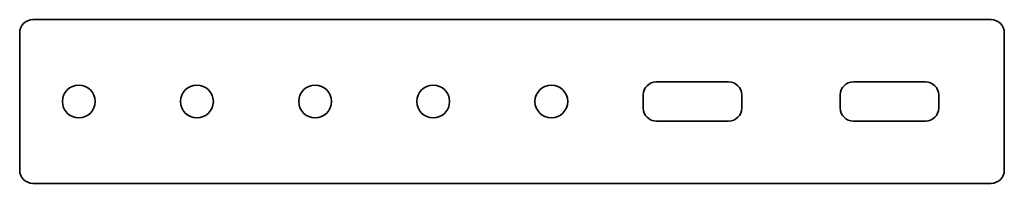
# Model space of a CAD drawing. Header units: millimetres. Extents: x 0 to 150, y 0 to 25.
import ezdxf

# ---------------------------------------------------------------- set-up
doc = ezdxf.new("R2010")
doc.units = ezdxf.units.MM
doc.layers.add('1', color=7, linetype='Continuous', true_color=0xffffff)

msp = doc.modelspace()

# ---------------------------------------------------------------- linework, layer by layer
at = {"layer": '1', "color": 252, "linetype": 'Continuous', "lineweight": 35}
for p, q in [((148, 25), (2, 25)), ((0, 23), (0, 2)), ((150, 2), (150, 23)), ((97, 15.5), (108, 15.5)), ((127, 15.5), (138, 15.5)), ((95, 11.5), (95, 13.5)), ((110, 13.5), (110, 11.5)), ((125, 11.5), (125, 13.5)), ((140, 13.5), (140, 11.5)), ((108, 9.5), (97, 9.5)), ((138, 9.5), (127, 9.5)), ((2, 0), (148, 0))]:
    msp.add_line(p, q, dxfattribs=at)
for centre in [(9, 12.5), (27, 12.5), (45, 12.5), (63, 12.5), (81, 12.5)]:
    msp.add_circle(centre, 2.5, dxfattribs=at)
for centre, start, end in [((2, 23), 90, 180), ((148, 23), 0, 90), ((97, 13.5), 90, 180), ((108, 13.5), 0, 90), ((127, 13.5), 90, 180), ((138, 13.5), 0, 90), ((97, 11.5), 180, 270), ((108, 11.5), 270, 0), ((127, 11.5), 180, 270), ((138, 11.5), 270, 0), ((2, 2), 180, 270), ((148, 2), 270, 0)]:
    msp.add_arc(centre, 2, start, end, dxfattribs=at)

doc.saveas('drawing.dxf')
